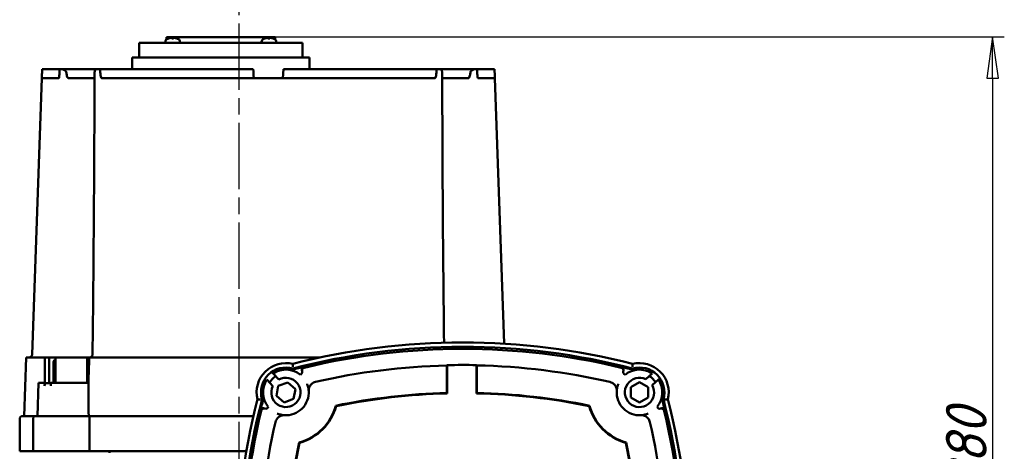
# Model space of a CAD drawing. Header units: millimetres. Extents: x 0 to 1680, y 0 to 1188.
# Tile 27 of 28: x 1132 to 1468, y 836 to 984. Entities that reach past the tile are written whole.
import ezdxf

# ---------------------------------------------------------------- set-up
doc = ezdxf.new("R2010")
doc.units = ezdxf.units.MM
doc.header["$LTSCALE"] = 4
doc.linetypes.add('CHAIN', pattern=[0.7087, 0.4724, -0.0591, 0.1181, -0.0591])
for name, color, linetype, lineweight in [('Видимый контур (ГОСТ)', 7, 'Continuous', 50), ('Осевая линия (ГОСТ)', 7, 'Continuous', 25), ('Размер (ГОСТ)', 7, 'Continuous', 25)]:
    doc.layers.add(name, color=color, linetype=linetype, lineweight=lineweight)
doc.styles.add('Обычный текст (ГОСТ)', font='GOST Common Italic.ttf')
doc.dimstyles.new('Обычный (ГОСТ)', dxfattribs={"dimscale": 4, "dimtxt": 3.5, "dimasz": 3.5, "dimexe": 1, "dimexo": 0, "dimgap": 0.5, "dimtad": 1, "dimtxsty": 'Обычный текст (ГОСТ)', "dimblk": 'Filled-1', "dimcen": 0.09, "dimdle": 15, "dimclrd": 256, "dimclre": 256, "dimclrt": 256, "dimazin": 2, "dimtfac": 0.714286, "dimtdec": 3, "dimtmove": 0, "dimatfit": 3, "dimfxl": 1, "dimtolj": 1, "dimlwd": 25, "dimlwe": 25, "dimarcsym": 0})

# ---------------------------------------------------------------- blocks, each defined once
blk = doc.blocks.new('Filled-1')
at = {"color": 0}
for p, q in [((0, 0), (-1, 0.143)), ((-1, 0.143), (-1, -0.143)), ((-1, 0), (0, 0)), ((-1, -0.143), (0, 0))]:
    blk.add_line(p, q, dxfattribs=at)
at = {"color": 0, "flags": 128}
blk.add_lwpolyline([(-1, -0.143), (0, 0), (-1, 0.143), (-1, -0.143)], dxfattribs=at)
at = {"color": 0}
blk.add_solid([(-1, -0.143), (0, 0), (-1, 0.143), (-1, -0.143)], dxfattribs=at)
blk = doc.blocks.new('*D12')
at = {"layer": 'Defpoints', "color": 0, "linetype": 'Continuous', "transparency": 16777216}
for p in [(1218.99, 977.85), (1223.93, 697.85), (1464.26, 697.85)]:
    blk.add_point(p, dxfattribs=at)
at = {"layer": 'Размер (ГОСТ)', "linetype": 'Continuous', "lineweight": 25, "transparency": 16777216}
for p, q in [((1218.99, 977.85), (1468.26, 977.85)), ((1464.26, 963.85), (1464.26, 711.85)), ((1223.93, 697.85), (1468.26, 697.85))]:
    blk.add_line(p, q, dxfattribs=at)
at = {"layer": 'Размер (ГОСТ)', "linetype": 'Continuous', "lineweight": 25, "transparency": 16777216, "xscale": 14, "yscale": 14, "zscale": 14}
for p, rotation in [((1464.26, 977.85), 90), ((1464.26, 697.85), 270)]:
    blk.add_blockref('Filled-1', p, dxfattribs=dict(at, rotation=rotation))
at = {"layer": 'Размер (ГОСТ)', "linetype": 'Continuous', "lineweight": 25, "transparency": 16777216, "insert": (1448.26, 822.98), "char_height": 14, "attachment_point": 1, "rotation": 90, "style": 'Обычный текст (ГОСТ)'}
blk.add_mtext('\\A1;280', dxfattribs=at)

msp = doc.modelspace()

# ---------------------------------------------------------------- linework, layer by layer
at = {"layer": 'Видимый контур (ГОСТ)'}
for p, q in [((1181.484, 976.247), (1181.484, 975.846)), ((1218.989, 977.846), (1181.881, 977.846)), ((1181.881, 977.044), (1181.881, 977.846)), ((1182.583, 977.354), (1182.568, 977.354)), ((1184.31, 977.354), (1183.658, 977.354)), ((1183.726, 977.568), (1183.744, 977.354)), ((1184.242, 977.568), (1184.224, 977.354)), ((1185.4, 977.354), (1185.386, 977.354)), ((1186.484, 976.247), (1186.484, 975.846)), ((1214.385, 976.247), (1214.385, 975.846)), ((1215.484, 977.354), (1215.47, 977.354)), ((1217.211, 977.354), (1216.559, 977.354)), ((1216.627, 977.568), (1216.646, 977.354)), ((1217.144, 977.568), (1217.125, 977.354)), ((1218.301, 977.354), (1218.287, 977.354)), ((1218.989, 977.044), (1218.989, 977.846)), ((1219.385, 976.247), (1219.385, 975.846)), ((1228.304, 975.846), (1172.565, 975.846)), ((1172.565, 970.846), (1172.565, 975.846)), ((1228.304, 970.846), (1228.304, 975.846)), ((1230.734, 970.846), (1170.136, 970.846)), ((1170.136, 966.846), (1170.136, 970.846)), ((1230.734, 966.846), (1230.734, 970.846)), ((1139.391, 966.846), (1145.392, 966.846)), ((1158.03, 966.846), (1146.162, 966.846)), ((1159.114, 966.846), (1211.532, 966.846)), ((1221.69, 963.846), (1221.847, 966.846)), ((1221.847, 966.846), (1274.266, 966.846)), ((1287.217, 966.846), (1275.349, 966.846)), ((1287.987, 966.846), (1293.989, 966.846)), ((1139.22, 963.846), (1135.922, 869.411)), ((1139.22, 963.846), (1139.232, 963.846)), ((1139.232, 963.846), (1145.119, 963.846)), ((1148.241, 963.846), (1157.265, 963.846)), ((1159.646, 963.846), (1211.69, 963.846)), ((1211.69, 963.846), (1221.69, 963.846)), ((1221.69, 963.846), (1273.733, 963.846)), ((1276.114, 963.846), (1285.139, 963.846)), ((1288.26, 963.846), (1294.147, 963.846)), ((1294.147, 963.846), (1294.16, 963.846)), ((1294.16, 963.846), (1297.327, 873.161)), ((1133.888, 868.446), (1133.19, 848.446)), ((1133.888, 868.446), (1140.24, 868.446)), ((1141.775, 868.446), (1140.24, 868.446)), ((1140.24, 868.446), (1140.24, 859.796)), ((1141.775, 868.446), (1143.9, 868.446)), ((1141.775, 868.446), (1141.775, 859.696)), ((1154.81, 868.446), (1143.9, 868.446)), ((1143.9, 868.446), (1143.9, 859.796)), ((1154.81, 868.446), (1155.428, 868.446)), ((1154.81, 868.446), (1154.81, 859.796)), ((1155.484, 868.446), (1155.428, 868.446)), ((1155.484, 868.446), (1234.43, 868.446)), ((1143.271, 859.796), (1143.271, 866.896)), ((1143.867, 867.696), (1143.9, 867.696)), ((1277.645, 865.066), (1277.645, 856.327)), ((1277.802, 865.827), (1277.802, 856.174)), ((1287.802, 856.189), (1287.802, 865.842)), ((1287.959, 856.342), (1287.959, 865.081)), ((1218.127, 863.224), (1218.104, 863.249)), ((1218.334, 862.995), (1218.127, 863.224)), ((1218.334, 862.995), (1220.243, 860.883)), ((1345.713, 861.031), (1347.894, 863.003)), ((1138.157, 859.796), (1137.761, 848.446)), ((1138.157, 859.796), (1140.24, 859.796)), ((1140.24, 859.796), (1140.24, 858.969)), ((1140.24, 859.696), (1142.347, 859.696)), ((1142.35, 859.796), (1155.177, 859.796)), ((1218.184, 858.688), (1216.212, 860.869)), ((1219.427, 855.365), (1220.056, 858.772)), ((1220.056, 858.772), (1223.321, 859.93)), ((1223.321, 859.93), (1225.956, 857.682)), ((1340.549, 858.256), (1343.549, 859.988)), ((1340.549, 854.792), (1340.549, 858.256)), ((1343.549, 859.988), (1346.549, 858.256)), ((1346.549, 858.256), (1346.549, 854.792)), ((1350.021, 860.881), (1347.909, 858.972)), ((1350.021, 860.881), (1350.249, 861.088)), ((1350.249, 861.088), (1350.275, 861.111)), ((1222.062, 853.117), (1219.427, 855.365)), ((1225.956, 857.682), (1225.327, 854.276)), ((1225.327, 854.276), (1222.062, 853.117)), ((1343.549, 853.06), (1340.549, 854.792)), ((1346.549, 854.792), (1343.549, 853.06)), ((1132.69, 848.446), (1137.261, 848.446)), ((1137.261, 848.446), (1155.38, 848.446)), ((1155.38, 848.446), (1211.583, 848.446)), ((1131.69, 836.446), (1131.69, 847.446)), ((1136.261, 836.446), (1136.261, 847.446)), ((1155.585, 836.446), (1155.585, 847.446)), ((1136.261, 836.446), (1131.69, 836.446)), ((1155.585, 836.446), (1136.261, 836.446)), ((1209.144, 836.446), (1155.585, 836.446)), ((1162.394, 835.946), (1162.394, 836.446))]:
    msp.add_line(p, q, dxfattribs=at)
for centre, radius, start, end in [((1182.484, 976.246), 1, 116.26077, 179.99), ((1183.984, 973.206), 4.39, 109.45641, 116.26077), ((1182.568, 977.214), 0.14, 90, 109.45641), ((1185.4, 977.214), 0.14, 70.54359, 90), ((1183.984, 973.206), 4.39, 63.73923, 70.54359), ((1185.484, 976.246), 1, 0.01, 63.73923), ((1215.385, 976.246), 1, 116.26077, 179.99), ((1216.885, 973.206), 4.39, 109.45641, 116.26077), ((1215.47, 977.214), 0.14, 90, 109.45641), ((1218.301, 977.214), 0.14, 70.54359, 90), ((1216.885, 973.206), 4.39, 63.73923, 70.54359), ((1218.385, 976.246), 1, 0.01, 63.73923), ((1283.12, 640.782), 231.313, 75.4619, 104.5381), ((1283.12, 640.782), 232.812, 75.55894, 104.44106), ((1134.922, 869.446), 1, 270, 358), ((1283.12, 640.782), 230.614, 76.41796, 103.58204), ((1222.692, 856.524), 10, 76.295, 193.705), ((1222.692, 856.524), 8.5, 73.85219, 196.14781), ((1283.12, 640.782), 230.92, 103.58862, 104.56518), ((1283.12, 640.782), 225.012, 91.39106, 102.92192), ((1283.12, 640.782), 225.108, 88.80829, 91.35376), ((1283.12, 640.782), 225.012, 77.07808, 88.77107), ((1283.12, 640.782), 230.92, 75.28146, 76.41138), ((1343.549, 856.524), 10, 346.295, 103.705), ((1343.549, 856.524), 8.5, 343.85219, 106.14781), ((1222.692, 856.524), 6.5, 122.30526, 149.04235), ((1222.692, 856.524), 8.107, 73.09837, 124.26471), ((1222.692, 856.524), 7.802, 50.69555, 123.955), ((1227.259, 863.488), 1, 291.99796, 14.08834), ((1338.982, 863.488), 1, 165.91166, 248.00204), ((1343.549, 856.524), 7.802, 56.15491, 129.30445), ((1343.549, 856.524), 6.5, 32.30526, 59.04235), ((1222.692, 856.524), 7.802, 146.15491, 219.30445), ((1222.692, 856.524), 5, 154.35456, 119.31692), ((1343.549, 856.524), 5, 64.35456, 29.31692), ((1343.549, 856.524), 7.802, 320.69555, 33.955), ((1343.549, 856.524), 8.107, 343.09837, 34.26471), ((1222.692, 856.524), 7.802, 266.05022, 3.94978), ((1283.12, 640.782), 215.614, 91.45517, 101.606), ((1283.12, 640.782), 215.457, 91.41441, 101.58021), ((1283.12, 640.782), 215.457, 78.41979, 88.75491), ((1283.12, 640.782), 215.614, 78.394, 88.71403), ((1343.549, 856.524), 7.802, 176.05023, 273.94977), ((1438.433, 796.095), 232.812, 165.55894, 194.44106), ((1438.433, 796.095), 231.313, 165.4619, 194.5381), ((1438.433, 796.095), 230.92, 165.28146, 166.41138), ((1215.728, 851.956), 1, 255.91166, 338.00204), ((1222.692, 856.524), 17.644, 284.89473, 345.10527), ((1222.692, 856.524), 17.802, 285.20837, 344.79163), ((1343.549, 856.524), 17.802, 195.20837, 254.79163), ((1343.549, 856.524), 17.644, 194.89473, 255.10527), ((1350.513, 851.956), 1, 201.99796, 284.08834), ((1127.808, 796.095), 230.92, 13.58862, 14.56518), ((1127.808, 796.095), 231.313, 345.4619, 14.5381), ((1127.808, 796.095), 232.812, 345.55894, 14.44106), ((1132.69, 847.446), 1, 90, 180), ((1137.261, 847.446), 1, 90, 180), ((1438.433, 796.095), 230.614, 166.41796, 193.58204), ((1127.808, 796.095), 230.614, 346.41796, 13.58204), ((1438.433, 796.095), 225.012, 167.07808, 178.69001), ((1127.808, 796.095), 225.012, 1.30999, 12.92192), ((1438.433, 796.095), 215.614, 168.394, 178.62943), ((1438.433, 796.095), 215.457, 168.41979, 178.67025), ((1127.808, 796.095), 215.457, 1.32975, 11.58021), ((1127.808, 796.095), 215.614, 1.37057, 11.606)]:
    msp.add_arc(centre, radius, start, end, dxfattribs=at)
for centre, major_axis, ratio, start_param, end_param in [((1183.969, 973.22), (3.046, 3.157), 0.9920917, 0.8679292, 1.1001315), ((1184.145, 973.22), (-0.384, 4.37), 0.0903208, 0.096395, 0.3285973), ((1183.823, 973.22), (0.384, 4.37), 0.0903208, 5.954588, 6.1867903), ((1183.999, 973.22), (3.046, -3.157), 0.9920917, 2.0414611, 2.2736634), ((1216.871, 973.22), (3.046, 3.157), 0.9920917, 0.8679292, 1.1001315), ((1217.046, 973.22), (-0.384, 4.37), 0.0903208, 0.096395, 0.3285973), ((1216.724, 973.22), (0.384, 4.37), 0.0903208, 5.954588, 6.1867903), ((1216.9, 973.22), (3.046, -3.157), 0.9920917, 2.0414611, 2.2736634), ((1557.14, 640.782), (-411.239, 0), 0.7456588, 5.4591432, 5.4596209), ((1009.609, 640.782), (410.476, 0), 0.7456588, 0.8256427, 0.8261204), ((-1916.764, 103.511), (3144.995, 760.212), 0.0174578, 0.0001432, 0.002848), ((4483.005, 103.511), (-3144.995, 760.212), 0.0174578, 6.2803373, 6.2830421), ((1975.704, 3995.979), (-760.212, -3144.995), 0.0174578, 6.2803373, 6.2830421), ((590.537, 3995.979), (760.212, -3144.995), 0.0174578, 0.0001432, 0.002848)]:
    msp.add_ellipse(centre, major_axis=major_axis, ratio=ratio, start_param=start_param, end_param=end_param, dxfattribs=at)
for points, knots in [([(1183.549, 977.567), (1183.569, 977.569), (1183.591, 977.571), (1183.632, 977.574), (1183.651, 977.575), (1183.683, 977.575), (1183.697, 977.575), (1183.717, 977.573), (1183.723, 977.572), (1183.726, 977.569), (1183.726, 977.568), (1183.725, 977.567)], [0, 0, 0, 0, 0.006105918, 0.006105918, 0.012211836, 0.012211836, 0.018306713, 0.018306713, 0.02440159, 0.02440159, 0.027283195, 0.027283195, 0.027283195, 0.027283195]), ([(1184.243, 977.567), (1184.241, 977.569), (1184.244, 977.571), (1184.257, 977.574), (1184.267, 977.575), (1184.293, 977.575), (1184.31, 977.575), (1184.349, 977.573), (1184.37, 977.572), (1184.399, 977.569), (1184.409, 977.568), (1184.419, 977.567)], [0, 0, 0, 0, 0.006105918, 0.006105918, 0.012211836, 0.012211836, 0.018306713, 0.018306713, 0.02440159, 0.02440159, 0.027283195, 0.027283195, 0.027283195, 0.027283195]), ([(1216.45, 977.567), (1216.47, 977.569), (1216.492, 977.571), (1216.533, 977.574), (1216.553, 977.575), (1216.584, 977.575), (1216.598, 977.575), (1216.618, 977.573), (1216.624, 977.572), (1216.627, 977.569), (1216.627, 977.568), (1216.626, 977.567)], [0, 0, 0, 0, 0.006105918, 0.006105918, 0.012211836, 0.012211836, 0.018306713, 0.018306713, 0.02440159, 0.02440159, 0.027283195, 0.027283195, 0.027283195, 0.027283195]), ([(1217.144, 977.567), (1217.143, 977.569), (1217.145, 977.571), (1217.158, 977.574), (1217.169, 977.575), (1217.195, 977.575), (1217.212, 977.575), (1217.25, 977.573), (1217.271, 977.572), (1217.301, 977.569), (1217.311, 977.568), (1217.32, 977.567)], [0, 0, 0, 0, 0.006105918, 0.006105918, 0.012211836, 0.012211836, 0.018306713, 0.018306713, 0.02440159, 0.02440159, 0.027283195, 0.027283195, 0.027283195, 0.027283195]), ([(1145.393, 966.846), (1145.339, 966.098), (1145.275, 965.243), (1145.221, 964.638), (1145.202, 964.435), (1145.18, 964.206), (1145.16, 964.047), (1145.152, 963.988), (1145.145, 963.934), (1145.137, 963.897), (1145.134, 963.882), (1145.131, 963.868), (1145.128, 963.859), (1145.126, 963.855), (1145.125, 963.852), (1145.123, 963.849), (1145.122, 963.847), (1145.121, 963.846), (1145.119, 963.846)], [0.00027492, 0.00027492, 0.00027492, 0.00027492, 0.22605656, 0.22605656, 0.22605656, 0.30178802, 0.30178802, 0.30178802, 0.32976353, 0.32976353, 0.32976353, 0.34088419, 0.34088419, 0.34088419, 0.34553616, 0.34553616, 0.34553616, 0.34976421, 0.34976421, 0.34976421, 0.34976421]), ([(1146.162, 966.846), (1145.996, 966.846), (1145.847, 966.846), (1145.589, 966.846), (1145.479, 966.846), (1145.393, 966.846)], [-0.13385034, -0.13385034, -0.13385034, -0.13385034, -0.06725711, -0.06725711, -0.00003955, -0.00003955, -0.00003955, -0.00003955]), ([(1146.162, 966.846), (1146.297, 966.846), (1146.441, 966.812), (1146.743, 966.695), (1146.904, 966.609), (1147.15, 966.445), (1147.244, 966.375), (1147.377, 966.257), (1147.425, 966.21), (1147.492, 966.131), (1147.516, 966.1), (1147.549, 966.048), (1147.561, 966.027), (1147.586, 965.972), (1147.598, 965.936), (1147.603, 965.899)], [0.00007359, 0.00007359, 0.00007359, 0.00007359, 0.05417184, 0.05417184, 0.11219571, 0.11219571, 0.14772522, 0.14772522, 0.1678348, 0.1678348, 0.17965333, 0.17965333, 0.18689935, 0.18689935, 0.19838326, 0.19838326, 0.19838326, 0.19838326]), ([(1157.311, 965.899), (1157.312, 965.938), (1157.315, 965.975), (1157.32, 966.032), (1157.323, 966.053), (1157.331, 966.108), (1157.337, 966.14), (1157.354, 966.221), (1157.368, 966.27), (1157.41, 966.392), (1157.444, 966.465), (1157.547, 966.624), (1157.626, 966.705), (1157.81, 966.814), (1157.914, 966.846), (1158.03, 966.846)], [0.00002878, 0.00002878, 0.00002878, 0.00002878, 0.01181248, 0.01181248, 0.01923361, 0.01923361, 0.03137659, 0.03137659, 0.05211448, 0.05211448, 0.08882924, 0.08882924, 0.14379309, 0.14379309, 0.19522267, 0.19522267, 0.19522267, 0.19522267]), ([(1159.113, 966.846), (1158.907, 966.846), (1158.71, 966.846), (1158.346, 966.846), (1158.179, 966.846), (1158.03, 966.846)], [-0.13471427, -0.13471427, -0.13471427, -0.13471427, -0.06706418, -0.06706418, -0.00001706, -0.00001706, -0.00001706, -0.00001706]), ([(1159.646, 963.846), (1159.639, 963.846), (1159.632, 963.848), (1159.626, 963.85), (1159.617, 963.854), (1159.61, 963.859), (1159.603, 963.865), (1159.589, 963.876), (1159.578, 963.892), (1159.568, 963.906), (1159.543, 963.946), (1159.521, 963.999), (1159.503, 964.051), (1159.437, 964.243), (1159.38, 964.544), (1159.333, 964.848), (1159.241, 965.455), (1159.165, 966.242), (1159.114, 966.846)], [0, 0, 0, 0, 0.00213483, 0.00213483, 0.00213483, 0.00493962, 0.00493962, 0.00493962, 0.01027437, 0.01027437, 0.01027437, 0.02451861, 0.02451861, 0.02451861, 0.07721187, 0.07721187, 0.07721187, 0.18225379, 0.18225379, 0.18225379, 0.18225379]), ([(1274.266, 966.846), (1274.202, 966.098), (1274.117, 965.243), (1274.012, 964.638), (1273.977, 964.435), (1273.931, 964.206), (1273.875, 964.047), (1273.854, 963.988), (1273.831, 963.934), (1273.805, 963.897), (1273.794, 963.882), (1273.782, 963.868), (1273.769, 963.859), (1273.764, 963.855), (1273.758, 963.852), (1273.751, 963.849), (1273.746, 963.847), (1273.74, 963.846), (1273.733, 963.846)], [0.00027492, 0.00027492, 0.00027492, 0.00027492, 0.22605656, 0.22605656, 0.22605656, 0.30178802, 0.30178802, 0.30178802, 0.32976353, 0.32976353, 0.32976353, 0.34088419, 0.34088419, 0.34088419, 0.34553616, 0.34553616, 0.34553616, 0.34976421, 0.34976421, 0.34976421, 0.34976421]), ([(1275.349, 966.846), (1275.2, 966.846), (1275.033, 966.846), (1274.669, 966.846), (1274.472, 966.846), (1274.266, 966.846)], [-0.13385045, -0.13385045, -0.13385045, -0.13385045, -0.06725704, -0.06725704, -0.0000657, -0.0000657, -0.0000657, -0.0000657]), ([(1275.349, 966.846), (1275.469, 966.846), (1275.577, 966.812), (1275.766, 966.695), (1275.846, 966.609), (1275.945, 966.445), (1275.977, 966.375), (1276.016, 966.257), (1276.028, 966.21), (1276.044, 966.131), (1276.05, 966.1), (1276.057, 966.048), (1276.059, 966.027), (1276.065, 965.972), (1276.067, 965.936), (1276.069, 965.899)], [0.00007391, 0.00007391, 0.00007391, 0.00007391, 0.05417194, 0.05417194, 0.11219588, 0.11219588, 0.14772543, 0.14772543, 0.16783504, 0.16783504, 0.17965358, 0.17965358, 0.18689962, 0.18689962, 0.19838354, 0.19838354, 0.19838354, 0.19838354]), ([(1285.776, 965.899), (1285.781, 965.938), (1285.794, 965.975), (1285.821, 966.032), (1285.834, 966.053), (1285.869, 966.108), (1285.894, 966.14), (1285.965, 966.221), (1286.016, 966.27), (1286.157, 966.392), (1286.256, 966.465), (1286.502, 966.624), (1286.657, 966.705), (1286.948, 966.814), (1287.087, 966.846), (1287.217, 966.846)], [0.00002881, 0.00002881, 0.00002881, 0.00002881, 0.01181252, 0.01181252, 0.01923366, 0.01923366, 0.03137666, 0.03137666, 0.05211458, 0.05211458, 0.08882938, 0.08882938, 0.14379331, 0.14379331, 0.19522266, 0.19522266, 0.19522266, 0.19522266]), ([(1287.986, 966.846), (1287.9, 966.846), (1287.79, 966.846), (1287.532, 966.846), (1287.384, 966.846), (1287.217, 966.846)], [-0.1347407, -0.1347407, -0.1347407, -0.1347407, -0.06706441, -0.06706441, -0.00001713, -0.00001713, -0.00001713, -0.00001713]), ([(1288.26, 963.846), (1288.259, 963.846), (1288.257, 963.848), (1288.256, 963.85), (1288.254, 963.854), (1288.252, 963.859), (1288.25, 963.865), (1288.247, 963.876), (1288.243, 963.892), (1288.241, 963.906), (1288.233, 963.946), (1288.226, 963.999), (1288.219, 964.051), (1288.195, 964.243), (1288.167, 964.544), (1288.14, 964.848), (1288.088, 965.455), (1288.03, 966.242), (1287.986, 966.846)], [0, 0, 0, 0, 0.00213483, 0.00213483, 0.00213483, 0.00493962, 0.00493962, 0.00493962, 0.01027437, 0.01027437, 0.01027437, 0.02451861, 0.02451861, 0.02451861, 0.07721187, 0.07721187, 0.07721187, 0.18225379, 0.18225379, 0.18225379, 0.18225379]), ([(1148.241, 963.846), (1148.232, 963.846), (1148.223, 963.847), (1148.206, 963.851), (1148.197, 963.854), (1148.17, 963.867), (1148.153, 963.879), (1148.099, 963.929), (1148.066, 963.981), (1147.96, 964.181), (1147.895, 964.392), (1147.744, 964.987), (1147.661, 965.491), (1147.603, 965.899)], [0.00000035, 0.00000035, 0.00000035, 0.00000035, 0.00263137, 0.00263137, 0.00537207, 0.00537207, 0.01158728, 0.01158728, 0.02734518, 0.02734518, 0.07096531, 0.07096531, 0.16187493, 0.16187493, 0.16187493, 0.16187493]), ([(1157.311, 965.899), (1157.298, 965.512), (1157.283, 965.054), (1157.268, 964.458), (1157.262, 964.221), (1157.26, 964.033), (1157.26, 964.009), (1157.26, 963.987)], [0.00006143, 0.00006143, 0.00006143, 0.00006143, 0.11717087, 0.11717087, 0.18304967, 0.18304967, 0.19249976, 0.19249976, 0.19249976, 0.19249976]), ([(1276.119, 963.987), (1276.119, 964.002), (1276.119, 964.018), (1276.118, 964.181), (1276.113, 964.392), (1276.098, 964.987), (1276.082, 965.491), (1276.069, 965.899)], [0.02263362, 0.02263362, 0.02263362, 0.02263362, 0.02734516, 0.02734516, 0.07096527, 0.07096527, 0.16187483, 0.16187483, 0.16187483, 0.16187483]), ([(1285.776, 965.899), (1285.721, 965.512), (1285.646, 965.054), (1285.503, 964.458), (1285.436, 964.221), (1285.324, 963.997), (1285.288, 963.939), (1285.231, 963.884), (1285.213, 963.869), (1285.185, 963.855), (1285.175, 963.852), (1285.157, 963.848), (1285.148, 963.846), (1285.139, 963.846)], [0.00006149, 0.00006149, 0.00006149, 0.00006149, 0.1171709, 0.1171709, 0.18304969, 0.18304969, 0.20664646, 0.20664646, 0.21582088, 0.21582088, 0.21982351, 0.21982351, 0.22364794, 0.22364794, 0.22364794, 0.22364794]), ([(1155.594, 868.446), (1155.594, 868.446), (1155.594, 868.446), (1155.594, 868.446), (1155.594, 868.446), (1155.595, 868.446), (1155.595, 868.446), (1155.596, 868.446), (1155.597, 868.446), (1155.6, 868.446), (1155.602, 868.446), (1155.611, 868.446), (1155.618, 868.447), (1155.645, 868.448), (1155.666, 868.449), (1155.747, 868.457), (1155.808, 868.469), (1155.97, 868.516), (1156.068, 868.562), (1156.247, 868.684), (1156.329, 868.761), (1156.457, 868.933), (1156.507, 869.028), (1156.573, 869.225), (1156.591, 869.329), (1156.593, 869.433)], [0, 0, 0, 0, 0.0000128, 0.0000128, 0.00005298, 0.00005298, 0.0001288, 0.0001288, 0.00035624, 0.00035624, 0.00103856, 0.00103856, 0.00308564, 0.00308564, 0.00922969, 0.00922969, 0.02773429, 0.02773429, 0.05967945, 0.05967945, 0.09256762, 0.09256762, 0.12393284, 0.12393284, 0.15499541, 0.15499541, 0.15499541, 0.15499541]), ([(1143.271, 866.896), (1143.271, 866.994), (1143.288, 867.11), (1143.343, 867.292), (1143.392, 867.39), (1143.496, 867.53), (1143.569, 867.596), (1143.706, 867.673), (1143.793, 867.696), (1143.867, 867.696)], [0, 0, 0, 0, 0.02943926, 0.02943926, 0.05914395, 0.05914395, 0.0892203, 0.0892203, 0.11970014, 0.11970014, 0.11970014, 0.11970014]), ([(1225.061, 865.206), (1225.061, 865.28), (1225.062, 865.354), (1225.062, 865.426), (1225.062, 865.497), (1225.062, 865.565), (1225.062, 865.631), (1225.063, 865.753), (1225.062, 865.864), (1225.062, 865.956), (1225.062, 866.046), (1225.061, 866.118), (1225.061, 866.166), (1225.061, 866.214), (1225.061, 866.239), (1225.061, 866.239)], [-0.31990975, -0.31990975, -0.31990975, -0.31990975, -0.29774915, -0.29774915, -0.29774915, -0.27613227, -0.27613227, -0.27613227, -0.23631761, -0.23631761, -0.23631761, -0.19772722, -0.19772722, -0.19772722, -0.15971948, -0.15971948, -0.15971948, -0.15971948]), ([(1228.18, 863.877), (1228.163, 863.917), (1228.149, 863.959), (1228.137, 864.001), (1228.125, 864.044), (1228.117, 864.087), (1228.111, 864.131), (1228.105, 864.172), (1228.102, 864.214), (1228.102, 864.256), (1228.101, 864.291), (1228.103, 864.326), (1228.106, 864.361), (1228.11, 864.405), (1228.117, 864.449), (1228.128, 864.492), (1228.138, 864.535), (1228.15, 864.577), (1228.166, 864.619), (1228.168, 864.625), (1228.171, 864.631), (1228.173, 864.637), (1228.189, 864.678), (1228.209, 864.718), (1228.23, 864.757), (1228.243, 864.779), (1228.256, 864.801), (1228.271, 864.823), (1228.296, 864.859), (1228.323, 864.895), (1228.353, 864.928), (1228.363, 864.939), (1228.373, 864.95), (1228.383, 864.961), (1228.414, 864.993), (1228.447, 865.023), (1228.482, 865.05), (1228.517, 865.078), (1228.554, 865.103), (1228.592, 865.126), (1228.596, 865.128), (1228.601, 865.131), (1228.605, 865.133), (1228.644, 865.156), (1228.684, 865.175), (1228.725, 865.192), (1228.766, 865.209), (1228.807, 865.223), (1228.849, 865.234), (1228.855, 865.235), (1228.861, 865.237), (1228.866, 865.238)], [0, 0, 0, 0, 0.01322704, 0.01322704, 0.01322704, 0.02659707, 0.02659707, 0.02659707, 0.03911789, 0.03911789, 0.03911789, 0.04966352, 0.04966352, 0.04966352, 0.0630021, 0.0630021, 0.0630021, 0.07631755, 0.07631755, 0.07631755, 0.07822334, 0.07822334, 0.07822334, 0.09159663, 0.09159663, 0.09159663, 0.0993611, 0.0993611, 0.0993611, 0.11277344, 0.11277344, 0.11277344, 0.11730206, 0.11730206, 0.11730206, 0.13064069, 0.13064069, 0.13064069, 0.14401556, 0.14401556, 0.14401556, 0.14555298, 0.14555298, 0.14555298, 0.15895212, 0.15895212, 0.15895212, 0.17208233, 0.17208233, 0.17208233, 0.1738043, 0.1738043, 0.1738043, 0.1738043]), ([(1277.645, 865.066), (1277.645, 865.19), (1277.646, 865.335), (1277.651, 865.544), (1277.654, 865.646), (1277.658, 865.728)], [0.444599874, 0.444599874, 0.444599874, 0.444599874, 0.481624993, 0.481624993, 0.512535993, 0.512535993, 0.512535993, 0.512535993]), ([(1287.946, 865.742), (1287.95, 865.66), (1287.953, 865.559), (1287.958, 865.35), (1287.959, 865.205), (1287.959, 865.081)], [0.080337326, 0.080337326, 0.080337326, 0.080337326, 0.111245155, 0.111245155, 0.148266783, 0.148266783, 0.148266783, 0.148266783]), ([(1337.375, 865.238), (1337.417, 865.228), (1337.459, 865.214), (1337.5, 865.199), (1337.541, 865.182), (1337.581, 865.163), (1337.62, 865.142), (1337.657, 865.122), (1337.692, 865.1), (1337.725, 865.075), (1337.762, 865.049), (1337.796, 865.02), (1337.828, 864.99), (1337.86, 864.959), (1337.89, 864.927), (1337.918, 864.893), (1337.936, 864.87), (1337.954, 864.847), (1337.97, 864.823), (1337.977, 864.813), (1337.983, 864.803), (1337.989, 864.793), (1338.013, 864.755), (1338.033, 864.716), (1338.051, 864.676), (1338.069, 864.636), (1338.085, 864.594), (1338.097, 864.552), (1338.109, 864.512), (1338.119, 864.472), (1338.126, 864.431), (1338.13, 864.407), (1338.133, 864.384), (1338.135, 864.361), (1338.139, 864.317), (1338.14, 864.272), (1338.139, 864.228), (1338.138, 864.201), (1338.136, 864.175), (1338.132, 864.149), (1338.127, 864.105), (1338.119, 864.061), (1338.108, 864.018), (1338.097, 863.975), (1338.084, 863.934), (1338.067, 863.893), (1338.065, 863.887), (1338.063, 863.882), (1338.061, 863.877)], [0, 0, 0, 0, 0.01312315, 0.01312315, 0.01312315, 0.02655603, 0.02655603, 0.02655603, 0.0390419, 0.0390419, 0.0390419, 0.05245912, 0.05245912, 0.05245912, 0.06573805, 0.06573805, 0.06573805, 0.07453662, 0.07453662, 0.07453662, 0.07808554, 0.07808554, 0.07808554, 0.09130445, 0.09130445, 0.09130445, 0.10466335, 0.10466335, 0.10466335, 0.11714859, 0.11714859, 0.11714859, 0.12419585, 0.12419585, 0.12419585, 0.13754727, 0.13754727, 0.13754727, 0.14547648, 0.14547648, 0.14547648, 0.15883041, 0.15883041, 0.15883041, 0.17205678, 0.17205678, 0.17205678, 0.17380017, 0.17380017, 0.17380017, 0.17380017]), ([(1341.18, 865.206), (1341.18, 865.28), (1341.179, 865.354), (1341.179, 865.426), (1341.179, 865.497), (1341.179, 865.565), (1341.178, 865.631), (1341.178, 865.753), (1341.179, 865.864), (1341.179, 865.956), (1341.179, 866.046), (1341.179, 866.118), (1341.18, 866.166), (1341.18, 866.214), (1341.18, 866.239), (1341.18, 866.239)], [-0.31991777, -0.31991777, -0.31991777, -0.31991777, -0.29776311, -0.29776311, -0.29776311, -0.27614556, -0.27614556, -0.27614556, -0.23632792, -0.23632792, -0.23632792, -0.19773559, -0.19773559, -0.19773559, -0.15972744, -0.15972744, -0.15972744, -0.15972744]), ([(1228.229, 863.731), (1228.218, 863.774), (1228.21, 863.817), (1228.205, 863.861), (1228.2, 863.905), (1228.198, 863.949), (1228.199, 863.994), (1228.2, 864.035), (1228.203, 864.077), (1228.209, 864.118), (1228.212, 864.138), (1228.216, 864.158), (1228.22, 864.178), (1228.229, 864.222), (1228.241, 864.264), (1228.255, 864.306), (1228.27, 864.348), (1228.287, 864.388), (1228.307, 864.428), (1228.317, 864.447), (1228.327, 864.465), (1228.338, 864.483), (1228.359, 864.519), (1228.382, 864.553), (1228.407, 864.585), (1228.434, 864.62), (1228.463, 864.654), (1228.495, 864.685), (1228.526, 864.716), (1228.56, 864.745), (1228.595, 864.772), (1228.631, 864.799), (1228.668, 864.823), (1228.707, 864.845), (1228.728, 864.857), (1228.749, 864.868), (1228.771, 864.878), (1228.81, 864.897), (1228.852, 864.914), (1228.894, 864.927), (1228.917, 864.935), (1228.94, 864.941), (1228.964, 864.947)], [0, 0, 0, 0, 0.01323961, 0.01323961, 0.01323961, 0.0265969, 0.0265969, 0.0265969, 0.03911702, 0.03911702, 0.03911702, 0.04526964, 0.04526964, 0.04526964, 0.05858956, 0.05858956, 0.05858956, 0.07189873, 0.07189873, 0.07189873, 0.07822178, 0.07822178, 0.07822178, 0.09056101, 0.09056101, 0.09056101, 0.10396741, 0.10396741, 0.10396741, 0.11730025, 0.11730025, 0.11730025, 0.13067843, 0.13067843, 0.13067843, 0.13785858, 0.13785858, 0.13785858, 0.15113185, 0.15113185, 0.15113185, 0.15841694, 0.15841694, 0.15841694, 0.15841694]), ([(1337.277, 864.947), (1337.32, 864.937), (1337.362, 864.924), (1337.402, 864.908), (1337.444, 864.892), (1337.484, 864.873), (1337.523, 864.851), (1337.559, 864.831), (1337.594, 864.809), (1337.628, 864.785), (1337.664, 864.758), (1337.699, 864.73), (1337.731, 864.699), (1337.763, 864.669), (1337.793, 864.637), (1337.821, 864.602), (1337.825, 864.597), (1337.83, 864.591), (1337.834, 864.585), (1337.855, 864.559), (1337.874, 864.531), (1337.892, 864.502), (1337.915, 864.464), (1337.936, 864.425), (1337.954, 864.385), (1337.972, 864.345), (1337.988, 864.303), (1338, 864.261), (1338.008, 864.234), (1338.015, 864.206), (1338.021, 864.178), (1338.024, 864.166), (1338.026, 864.153), (1338.028, 864.14), (1338.036, 864.096), (1338.04, 864.052), (1338.042, 864.007), (1338.042, 863.983), (1338.042, 863.959), (1338.041, 863.935), (1338.04, 863.89), (1338.035, 863.846), (1338.027, 863.803), (1338.023, 863.779), (1338.018, 863.755), (1338.012, 863.731)], [0, 0, 0, 0, 0.01315075, 0.01315075, 0.01315075, 0.02657041, 0.02657041, 0.02657041, 0.03904101, 0.03904101, 0.03904101, 0.05243859, 0.05243859, 0.05243859, 0.06575092, 0.06575092, 0.06575092, 0.06794925, 0.06794925, 0.06794925, 0.07809104, 0.07809104, 0.07809104, 0.09136372, 0.09136372, 0.09136372, 0.10470237, 0.10470237, 0.10470237, 0.11323539, 0.11323539, 0.11323539, 0.11716361, 0.11716361, 0.11716361, 0.13049835, 0.13049835, 0.13049835, 0.13778965, 0.13778965, 0.13778965, 0.15109885, 0.15109885, 0.15109885, 0.15841303, 0.15841303, 0.15841303, 0.15841303]), ([(1341.809, 864.129), (1341.636, 864.177), (1341.502, 864.215), (1341.336, 864.264), (1341.277, 864.282), (1341.21, 864.305), (1341.193, 864.312), (1341.192, 864.315), (1341.192, 864.316), (1341.192, 864.316)], [0.721306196, 0.721306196, 0.721306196, 0.721306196, 0.762128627, 0.762128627, 0.789782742, 0.789782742, 0.809787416, 0.809787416, 0.810787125, 0.810787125, 0.810787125, 0.810787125]), ([(1229.902, 859.502), (1229.976, 859.323), (1230.043, 859.143), (1230.173, 858.746), (1230.234, 858.53), (1230.286, 858.311), (1230.339, 858.084), (1230.382, 857.854), (1230.442, 857.436), (1230.462, 857.249), (1230.475, 857.061)], [-10.511119, -10.511119, -10.511119, -10.511119, -8.2395269, -8.2395269, -5.5674573, -5.5674573, -5.5674573, -2.7837287, -2.7837287, -0.565007, -0.565007, -0.565007, -0.565007]), ([(1230.514, 857.693), (1230.514, 857.696), (1230.516, 857.702), (1230.52, 857.723), (1230.523, 857.742), (1230.536, 857.801), (1230.547, 857.851), (1230.585, 858), (1230.625, 858.131), (1230.763, 858.472), (1230.873, 858.68), (1231.063, 858.951), (1231.117, 859.021), (1231.172, 859.086)], [0.0000001, 0.0000001, 0.0000001, 0.0000001, 0.00715331, 0.00715331, 0.01894092, 0.01894092, 0.04045961, 0.04045961, 0.08315706, 0.08315706, 0.14012715, 0.14012715, 0.16156867, 0.16156867, 0.16156867, 0.16156867]), ([(1231.172, 859.086), (1231.282, 859.218), (1231.407, 859.346), (1231.73, 859.619), (1231.928, 859.75), (1232.357, 859.966), (1232.573, 860.043), (1232.803, 860.096)], [0.09812803, 0.09812803, 0.09812803, 0.09812803, 0.14104808, 0.14104808, 0.19592571, 0.19592571, 0.25275823, 0.25275823, 0.25275823, 0.25275823]), ([(1231.172, 859.086), (1231.19, 859.075), (1231.209, 859.065), (1231.23, 859.053), (1231.231, 859.052), (1231.233, 859.051)], [0.172176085, 0.172176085, 0.172176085, 0.172176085, 0.1777582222, 0.1777582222, 0.178321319, 0.178321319, 0.178321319, 0.178321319]), ([(1333.438, 860.096), (1333.774, 860.019), (1334.042, 859.895), (1334.539, 859.612), (1334.812, 859.386), (1335.049, 859.11), (1335.059, 859.098), (1335.069, 859.086)], [0, 0, 0, 0, 0.10333489, 0.10333489, 0.26984711, 0.26984711, 0.27728317, 0.27728317, 0.27728317, 0.27728317]), ([(1335.069, 859.086), (1335.05, 859.075), (1335.032, 859.065), (1335.011, 859.053), (1335.009, 859.052), (1335.008, 859.051)], [0.1756522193, 0.1756522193, 0.1756522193, 0.1756522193, 0.1813015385, 0.1813015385, 0.1818705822, 0.1818705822, 0.1818705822, 0.1818705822]), ([(1335.069, 859.086), (1335.163, 858.974), (1335.249, 858.856), (1335.428, 858.567), (1335.513, 858.393), (1335.611, 858.138), (1335.641, 858.046), (1335.678, 857.915), (1335.69, 857.868), (1335.705, 857.802), (1335.71, 857.779), (1335.716, 857.747), (1335.719, 857.735), (1335.724, 857.71), (1335.726, 857.698), (1335.727, 857.693)], [0.16511913, 0.16511913, 0.16511913, 0.16511913, 0.20901691, 0.20901691, 0.27090625, 0.27090625, 0.30571103, 0.30571103, 0.32545665, 0.32545665, 0.33708849, 0.33708849, 0.34423313, 0.34423313, 0.35560517, 0.35560517, 0.35560517, 0.35560517]), ([(1335.766, 857.061), (1335.779, 857.249), (1335.799, 857.436), (1335.858, 857.854), (1335.902, 858.084), (1335.955, 858.311), (1336.007, 858.53), (1336.068, 858.746), (1336.198, 859.143), (1336.265, 859.323), (1336.339, 859.502)], [-10.3465896, -10.3465896, -10.3465896, -10.3465896, -8.1278023, -8.1278023, -5.3441402, -5.3441402, -5.3441402, -2.6720701, -2.6720701, -0.4004776, -0.4004776, -0.4004776, -0.4004776]), ([(1230.475, 857.061), (1230.474, 857.076), (1230.473, 857.091), (1230.471, 857.123), (1230.47, 857.139), (1230.469, 857.181), (1230.468, 857.205), (1230.467, 857.275), (1230.469, 857.319), (1230.476, 857.493), (1230.494, 857.606), (1230.514, 857.693)], [0, 0, 0, 0, 0.00455785, 0.00455785, 0.01036639, 0.01036639, 0.02110274, 0.02110274, 0.04882122, 0.04882122, 0.15780925, 0.15780925, 0.15780925, 0.15780925]), ([(1335.727, 857.693), (1335.744, 857.62), (1335.761, 857.52), (1335.772, 857.348), (1335.773, 857.294), (1335.773, 857.207), (1335.772, 857.179), (1335.77, 857.134), (1335.77, 857.12), (1335.768, 857.09), (1335.767, 857.076), (1335.766, 857.061)], [0.00051203, 0.00051203, 0.00051203, 0.00051203, 0.1573396, 0.1573396, 0.21521212, 0.21521212, 0.23780105, 0.23780105, 0.24706117, 0.24706117, 0.25539911, 0.25539911, 0.25539911, 0.25539911]), ([(1214.009, 854.154), (1213.935, 854.154), (1213.861, 854.154), (1213.789, 854.153), (1213.719, 854.153), (1213.65, 854.153), (1213.584, 854.153), (1213.462, 854.153), (1213.352, 854.153), (1213.259, 854.153), (1213.169, 854.153), (1213.098, 854.154), (1213.049, 854.154), (1213.001, 854.154), (1212.976, 854.154), (1212.976, 854.154)], [-0.31991784, -0.31991784, -0.31991784, -0.31991784, -0.29776324, -0.29776324, -0.29776324, -0.27614568, -0.27614568, -0.27614568, -0.23632802, -0.23632802, -0.23632802, -0.19773567, -0.19773567, -0.19773567, -0.15972751, -0.15972751, -0.15972751, -0.15972751]), ([(1215.087, 854.783), (1215.039, 854.61), (1215, 854.476), (1214.951, 854.311), (1214.933, 854.252), (1214.91, 854.185), (1214.903, 854.168), (1214.9, 854.166), (1214.9, 854.166), (1214.9, 854.166)], [0.721306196, 0.721306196, 0.721306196, 0.721306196, 0.762128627, 0.762128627, 0.789782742, 0.789782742, 0.809787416, 0.809787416, 0.810787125, 0.810787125, 0.810787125, 0.810787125]), ([(1352.232, 854.154), (1352.306, 854.154), (1352.38, 854.154), (1352.452, 854.153), (1352.522, 854.153), (1352.591, 854.153), (1352.657, 854.153), (1352.779, 854.153), (1352.889, 854.153), (1352.982, 854.153), (1353.072, 854.153), (1353.143, 854.154), (1353.192, 854.154), (1353.24, 854.154), (1353.265, 854.154), (1353.265, 854.154)], [-0.31990975, -0.31990975, -0.31990975, -0.31990975, -0.29774916, -0.29774916, -0.29774916, -0.27613227, -0.27613227, -0.27613227, -0.23631761, -0.23631761, -0.23631761, -0.19772722, -0.19772722, -0.19772722, -0.15971948, -0.15971948, -0.15971948, -0.15971948]), ([(1155.38, 848.446), (1155.38, 848.446), (1155.38, 848.446), (1155.397, 848.446), (1155.413, 848.437), (1155.444, 848.402), (1155.459, 848.377), (1155.496, 848.286), (1155.517, 848.208), (1155.551, 848.02), (1155.564, 847.914), (1155.58, 847.686), (1155.585, 847.567), (1155.585, 847.446)], [-0.00048984, -0.00048984, -0.00048984, -0.00048984, 0, 0, 0.02478986, 0.02478986, 0.04934755, 0.04934755, 0.09022947, 0.09022947, 0.12797119, 0.12797119, 0.16428354, 0.16428354, 0.16428354, 0.16428354]), ([(1213.977, 850.349), (1213.988, 850.392), (1214.001, 850.433), (1214.017, 850.474), (1214.033, 850.515), (1214.052, 850.556), (1214.073, 850.595), (1214.093, 850.631), (1214.116, 850.666), (1214.14, 850.7), (1214.166, 850.736), (1214.195, 850.77), (1214.225, 850.803), (1214.256, 850.835), (1214.288, 850.865), (1214.322, 850.892), (1214.345, 850.911), (1214.368, 850.928), (1214.393, 850.944), (1214.402, 850.951), (1214.412, 850.957), (1214.422, 850.964), (1214.46, 850.987), (1214.499, 851.007), (1214.539, 851.025), (1214.579, 851.044), (1214.621, 851.059), (1214.663, 851.072), (1214.703, 851.084), (1214.744, 851.093), (1214.785, 851.1), (1214.808, 851.104), (1214.831, 851.107), (1214.854, 851.109), (1214.899, 851.113), (1214.943, 851.115), (1214.987, 851.113), (1215.014, 851.112), (1215.04, 851.11), (1215.066, 851.107), (1215.11, 851.102), (1215.154, 851.094), (1215.197, 851.083), (1215.24, 851.072), (1215.282, 851.058), (1215.323, 851.042), (1215.328, 851.04), (1215.333, 851.037), (1215.339, 851.035)], [0, 0, 0, 0, 0.01312317, 0.01312317, 0.01312317, 0.02655606, 0.02655606, 0.02655606, 0.0390419, 0.0390419, 0.0390419, 0.05245912, 0.05245912, 0.05245912, 0.06573804, 0.06573804, 0.06573804, 0.07453662, 0.07453662, 0.07453662, 0.07808554, 0.07808554, 0.07808554, 0.09130443, 0.09130443, 0.09130443, 0.10466332, 0.10466332, 0.10466332, 0.11714859, 0.11714859, 0.11714859, 0.12419585, 0.12419585, 0.12419585, 0.13754727, 0.13754727, 0.13754727, 0.14547648, 0.14547648, 0.14547648, 0.15883041, 0.15883041, 0.15883041, 0.1720568, 0.1720568, 0.1720568, 0.17380017, 0.17380017, 0.17380017, 0.17380017]), ([(1214.268, 850.252), (1214.278, 850.294), (1214.292, 850.336), (1214.307, 850.377), (1214.324, 850.418), (1214.342, 850.458), (1214.364, 850.497), (1214.384, 850.534), (1214.406, 850.569), (1214.431, 850.602), (1214.457, 850.639), (1214.485, 850.673), (1214.516, 850.705), (1214.546, 850.737), (1214.578, 850.767), (1214.613, 850.795), (1214.618, 850.8), (1214.624, 850.804), (1214.63, 850.809), (1214.657, 850.829), (1214.684, 850.848), (1214.713, 850.866), (1214.751, 850.89), (1214.79, 850.91), (1214.83, 850.928), (1214.87, 850.946), (1214.912, 850.962), (1214.954, 850.975), (1214.982, 850.983), (1215.009, 850.99), (1215.037, 850.995), (1215.05, 850.998), (1215.062, 851.001), (1215.075, 851.003), (1215.119, 851.01), (1215.163, 851.014), (1215.208, 851.016), (1215.232, 851.017), (1215.256, 851.017), (1215.281, 851.016), (1215.325, 851.014), (1215.369, 851.009), (1215.413, 851.002), (1215.437, 850.997), (1215.46, 850.992), (1215.484, 850.986)], [0, 0, 0, 0, 0.01315077, 0.01315077, 0.01315077, 0.02657043, 0.02657043, 0.02657043, 0.03904101, 0.03904101, 0.03904101, 0.0524386, 0.0524386, 0.0524386, 0.06575092, 0.06575092, 0.06575092, 0.06794925, 0.06794925, 0.06794925, 0.07809104, 0.07809104, 0.07809104, 0.0913637, 0.0913637, 0.0913637, 0.10470235, 0.10470235, 0.10470235, 0.11323539, 0.11323539, 0.11323539, 0.11716361, 0.11716361, 0.11716361, 0.13049835, 0.13049835, 0.13049835, 0.13778965, 0.13778965, 0.13778965, 0.15109887, 0.15109887, 0.15109887, 0.15841303, 0.15841303, 0.15841303, 0.15841303]), ([(1222.154, 848.741), (1221.966, 848.754), (1221.779, 848.773), (1221.361, 848.833), (1221.131, 848.876), (1220.904, 848.93), (1220.685, 848.981), (1220.469, 849.042), (1220.073, 849.172), (1219.892, 849.239), (1219.713, 849.313)], [-10.3465895, -10.3465895, -10.3465895, -10.3465895, -8.1278678, -8.1278678, -5.3441391, -5.3441391, -5.3441391, -2.6720696, -2.6720696, -0.4004775, -0.4004775, -0.4004775, -0.4004775]), ([(1220.129, 848.043), (1220.238, 848.134), (1220.352, 848.217), (1220.637, 848.397), (1220.814, 848.483), (1221.072, 848.584), (1221.165, 848.614), (1221.297, 848.651), (1221.345, 848.663), (1221.411, 848.679), (1221.435, 848.684), (1221.468, 848.691), (1221.479, 848.693), (1221.505, 848.698), (1221.517, 848.7), (1221.522, 848.701)], [0.16514904, 0.16514904, 0.16514904, 0.16514904, 0.20756318, 0.20756318, 0.27010932, 0.27010932, 0.30528088, 0.30528088, 0.32522559, 0.32522559, 0.33696646, 0.33696646, 0.34417469, 0.34417469, 0.35563742, 0.35563742, 0.35563742, 0.35563742]), ([(1221.522, 848.701), (1221.595, 848.718), (1221.695, 848.735), (1221.867, 848.746), (1221.922, 848.748), (1222.008, 848.747), (1222.036, 848.747), (1222.081, 848.745), (1222.095, 848.744), (1222.125, 848.743), (1222.139, 848.742), (1222.154, 848.741)], [0.00046514, 0.00046514, 0.00046514, 0.00046514, 0.15730574, 0.15730574, 0.21516604, 0.21516604, 0.23775065, 0.23775065, 0.24700924, 0.24700924, 0.25534597, 0.25534597, 0.25534597, 0.25534597]), ([(1346.528, 849.313), (1346.349, 849.239), (1346.168, 849.172), (1345.772, 849.042), (1345.556, 848.981), (1345.337, 848.93), (1345.109, 848.876), (1344.879, 848.833), (1344.462, 848.773), (1344.275, 848.754), (1344.087, 848.741)], [-10.5109868, -10.5109868, -10.5109868, -10.5109868, -8.2393942, -8.2393942, -5.5673241, -5.5673241, -5.5673241, -2.7836621, -2.7836621, -0.5648748, -0.5648748, -0.5648748, -0.5648748]), ([(1344.087, 848.741), (1344.102, 848.742), (1344.117, 848.743), (1344.149, 848.744), (1344.165, 848.745), (1344.207, 848.747), (1344.231, 848.747), (1344.301, 848.748), (1344.344, 848.747), (1344.519, 848.739), (1344.631, 848.721), (1344.719, 848.701)], [0, 0, 0, 0, 0.00455786, 0.00455786, 0.01036639, 0.01036639, 0.02110274, 0.02110274, 0.04882123, 0.04882123, 0.15780926, 0.15780926, 0.15780926, 0.15780926]), ([(1344.719, 848.701), (1344.722, 848.701), (1344.728, 848.7), (1344.749, 848.695), (1344.767, 848.692), (1344.826, 848.68), (1344.875, 848.668), (1345.023, 848.63), (1345.154, 848.591), (1345.488, 848.456), (1345.698, 848.348), (1345.975, 848.153), (1346.046, 848.099), (1346.112, 848.043)], [0.00001882, 0.00001882, 0.00001882, 0.00001882, 0.00710995, 0.00710995, 0.01885826, 0.01885826, 0.04027376, 0.04027376, 0.08275615, 0.08275615, 0.1381384, 0.1381384, 0.15864678, 0.15864678, 0.15864678, 0.15864678]), ([(1350.757, 850.986), (1350.8, 850.997), (1350.843, 851.005), (1350.887, 851.01), (1350.931, 851.015), (1350.975, 851.017), (1351.019, 851.016), (1351.061, 851.015), (1351.102, 851.012), (1351.144, 851.006), (1351.164, 851.003), (1351.184, 851), (1351.204, 850.995), (1351.247, 850.986), (1351.29, 850.975), (1351.332, 850.96), (1351.373, 850.945), (1351.414, 850.928), (1351.454, 850.908), (1351.472, 850.898), (1351.491, 850.888), (1351.509, 850.878), (1351.544, 850.857), (1351.579, 850.834), (1351.611, 850.809), (1351.646, 850.781), (1351.679, 850.752), (1351.711, 850.72), (1351.742, 850.689), (1351.771, 850.655), (1351.798, 850.62), (1351.824, 850.584), (1351.849, 850.547), (1351.871, 850.508), (1351.883, 850.487), (1351.894, 850.466), (1351.904, 850.445), (1351.923, 850.405), (1351.94, 850.364), (1351.953, 850.322), (1351.961, 850.299), (1351.967, 850.275), (1351.973, 850.252)], [0, 0, 0, 0, 0.01323959, 0.01323959, 0.01323959, 0.02659689, 0.02659689, 0.02659689, 0.03911702, 0.03911702, 0.03911702, 0.04526964, 0.04526964, 0.04526964, 0.05858957, 0.05858957, 0.05858957, 0.07189876, 0.07189876, 0.07189876, 0.07822178, 0.07822178, 0.07822178, 0.09056101, 0.09056101, 0.09056101, 0.10396741, 0.10396741, 0.10396741, 0.11730025, 0.11730025, 0.11730025, 0.13067843, 0.13067843, 0.13067843, 0.13785858, 0.13785858, 0.13785858, 0.15113183, 0.15113183, 0.15113183, 0.15841694, 0.15841694, 0.15841694, 0.15841694]), ([(1350.902, 851.035), (1350.943, 851.052), (1350.984, 851.067), (1351.027, 851.078), (1351.07, 851.09), (1351.113, 851.099), (1351.157, 851.105), (1351.198, 851.11), (1351.24, 851.113), (1351.281, 851.114), (1351.317, 851.114), (1351.352, 851.112), (1351.386, 851.109), (1351.431, 851.105), (1351.474, 851.098), (1351.517, 851.088), (1351.56, 851.078), (1351.603, 851.065), (1351.644, 851.049), (1351.65, 851.047), (1351.656, 851.045), (1351.662, 851.042), (1351.704, 851.026), (1351.744, 851.007), (1351.783, 850.985), (1351.805, 850.972), (1351.827, 850.959), (1351.848, 850.944), (1351.885, 850.92), (1351.92, 850.892), (1351.954, 850.863), (1351.965, 850.853), (1351.976, 850.842), (1351.987, 850.832), (1352.019, 850.801), (1352.048, 850.768), (1352.076, 850.733), (1352.103, 850.698), (1352.128, 850.661), (1352.151, 850.623), (1352.154, 850.619), (1352.156, 850.614), (1352.159, 850.61), (1352.181, 850.571), (1352.201, 850.531), (1352.218, 850.49), (1352.234, 850.45), (1352.248, 850.408), (1352.259, 850.366), (1352.261, 850.36), (1352.262, 850.355), (1352.264, 850.349)], [0, 0, 0, 0, 0.01322703, 0.01322703, 0.01322703, 0.02659705, 0.02659705, 0.02659705, 0.03911789, 0.03911789, 0.03911789, 0.04966352, 0.04966352, 0.04966352, 0.06300212, 0.06300212, 0.06300212, 0.07631758, 0.07631758, 0.07631758, 0.07822334, 0.07822334, 0.07822334, 0.09159664, 0.09159664, 0.09159664, 0.0993611, 0.0993611, 0.0993611, 0.11277345, 0.11277345, 0.11277345, 0.11730206, 0.11730206, 0.11730206, 0.1306407, 0.1306407, 0.1306407, 0.14401556, 0.14401556, 0.14401556, 0.14555298, 0.14555298, 0.14555298, 0.15895211, 0.15895211, 0.15895211, 0.1720823, 0.1720823, 0.1720823, 0.1738043, 0.1738043, 0.1738043, 0.1738043]), ([(1219.119, 846.413), (1219.196, 846.748), (1219.321, 847.016), (1219.603, 847.513), (1219.83, 847.786), (1220.105, 848.023), (1220.117, 848.033), (1220.129, 848.043)], [0, 0, 0, 0, 0.10333485, 0.10333485, 0.26984703, 0.26984703, 0.27728303, 0.27728303, 0.27728303, 0.27728303]), ([(1220.164, 847.982), (1220.163, 847.984), (1220.162, 847.986), (1220.15, 848.006), (1220.14, 848.025), (1220.129, 848.043)], [-0.0006503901, -0.0006503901, -0.0006503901, -0.0006503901, 0, 0, 0.0064472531, 0.0064472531, 0.0064472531, 0.0064472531]), ([(1346.076, 847.982), (1346.078, 847.984), (1346.079, 847.986), (1346.09, 848.006), (1346.101, 848.025), (1346.112, 848.043)], [-0.0006493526, -0.0006493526, -0.0006493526, -0.0006493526, 0, 0, 0.006448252, 0.006448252, 0.006448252, 0.006448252]), ([(1346.112, 848.043), (1346.244, 847.933), (1346.372, 847.808), (1346.644, 847.485), (1346.775, 847.288), (1346.992, 846.858), (1347.069, 846.642), (1347.122, 846.413)], [0.098128, 0.098128, 0.098128, 0.098128, 0.14104813, 0.14104813, 0.19592576, 0.19592576, 0.25275826, 0.25275826, 0.25275826, 0.25275826])]:
    msp.add_open_spline(points, degree=3, knots=knots, dxfattribs=at)
for points in [[(1183.655, 977.346), (1183.655, 977.351), (1183.657, 977.354), (1183.658, 977.354)], [(1184.31, 977.354), (1184.311, 977.354), (1184.313, 977.351), (1184.314, 977.346)], [(1216.556, 977.346), (1216.557, 977.351), (1216.558, 977.354), (1216.559, 977.354)], [(1217.211, 977.354), (1217.213, 977.354), (1217.214, 977.351), (1217.215, 977.346)], [(1156.59, 869.434), (1156.97, 900.951), (1157.193, 932.47), (1157.26, 963.987)], [(1276.119, 963.987), (1276.183, 933.828), (1276.391, 903.667), (1276.741, 873.507)], [(1155.484, 868.446), (1155.385, 865.598), (1155.281, 862.701), (1155.177, 859.796)], [(1225.056, 864.688), (1225.054, 864.554), (1225.051, 864.417), (1225.049, 864.281)], [(1341.185, 864.688), (1341.187, 864.566), (1341.189, 864.441), (1341.192, 864.316)], [(1140.213, 858.731), (1140.215, 858.808), (1140.225, 858.891), (1140.24, 858.969)], [(1155.269, 848.446), (1155.24, 852.182), (1155.209, 855.994), (1155.177, 859.796)], [(1214.527, 854.16), (1214.649, 854.161), (1214.775, 854.164), (1214.9, 854.166)], [(1239.87, 851.854), (1239.828, 851.899), (1239.785, 851.944), (1239.743, 851.988)], [(1326.371, 851.854), (1326.413, 851.899), (1326.456, 851.944), (1326.498, 851.988)], [(1351.714, 854.16), (1351.58, 854.162), (1351.443, 854.164), (1351.306, 854.167)], [(1227.361, 839.346), (1227.317, 839.388), (1227.272, 839.43), (1227.227, 839.472)], [(1338.879, 839.346), (1338.924, 839.388), (1338.969, 839.43), (1339.014, 839.472)]]:
    msp.add_open_spline(points, degree=3, dxfattribs=at)
for points, weights in [([(1139.232, 963.846), (1139.311, 965.347), (1139.391, 966.846)], [0.999999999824, 0.999999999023, 0.999999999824]), ([(1211.69, 963.846), (1211.611, 965.347), (1211.532, 966.846)], [0.999999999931, 0.999999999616, 0.999999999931]), ([(1294.147, 963.846), (1294.068, 965.347), (1293.989, 966.846)], [1.00000000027, 1.00000000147, 1.00000000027]), ([(1140.24, 859.796), (1140.227, 859.265), (1140.213, 858.731)], [1.00003330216, 1.00004951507, 1.00006262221]), ([(1142.35, 859.796), (1142.336, 859.265), (1142.322, 858.731)], [1.00003382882, 1.0000502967, 1.00006360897]), ([(1277.802, 856.174), (1277.724, 856.251), (1277.645, 856.327)], [0.999999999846, 0.999999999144, 0.999999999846]), ([(1287.802, 856.189), (1287.881, 856.266), (1287.959, 856.342)], [0.999999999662, 0.999999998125, 0.999999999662])]:
    msp.add_rational_spline(points, weights, degree=2, dxfattribs=at)
at = {"layer": 'Осевая линия (ГОСТ)', "linetype": 'CHAIN', "ltscale": 11.993792}
msp.add_line((1206.69, 687.846), (1206.69, 995.428), dxfattribs=at)

# ---------------------------------------------------------------- dimensions: what is measured, and where the dimension line sits
at = {"layer": 'Размер (ГОСТ)', "linetype": 'Continuous', "lineweight": 25}
dim = msp.add_linear_dim(base=(1464.257, 697.846), p1=(1218.989, 977.846), p2=(1223.932, 697.846), angle=90, dimstyle='Обычный (ГОСТ)', override={"dimgap": 0.5, "dimdec": 2, "dimtol": 0, "dimlim": 0, "dimtp": 0, "dimtm": 0, "dimtdec": 3, "dimtofl": 0, "dimatfit": 1}, dxfattribs=at)
dim.commit()
dim.dimension.update_dxf_attribs({"geometry": '*D12', "text_midpoint": (1464.257, 837.846), "dimtype": 160})

doc.saveas('drawing.dxf')
